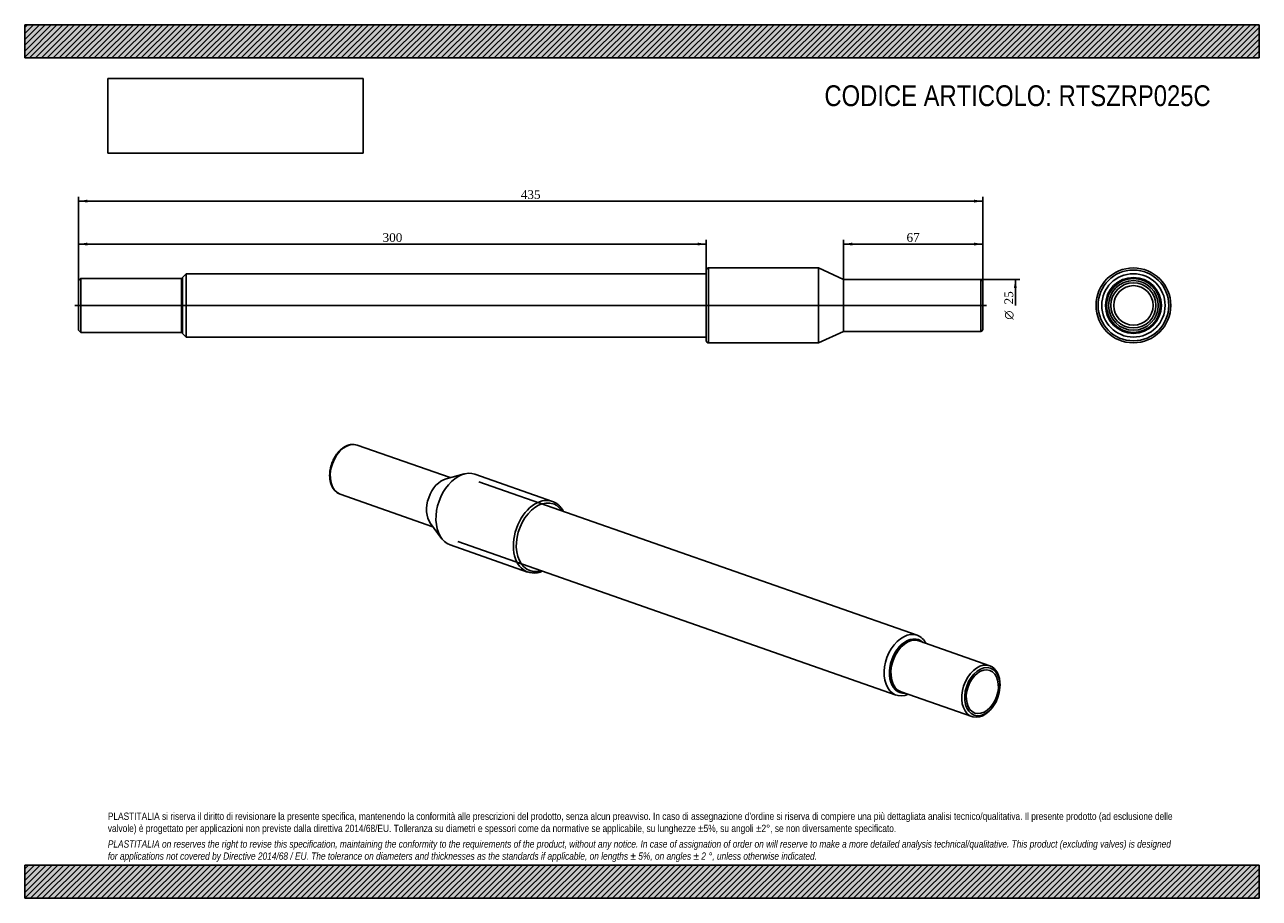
# Model space of a CAD drawing. Header units: millimetres. Extents: x 0 to 594, y 0 to 420.
import ezdxf
from ezdxf.enums import TextEntityAlignment as Align
from ezdxf.lldxf.tags import DXFTag

# ---------------------------------------------------------------- set-up
doc = ezdxf.new("R2010")
doc.units = ezdxf.units.MM
doc.header["$LTSCALE"] = 2
for name, color, linetype in [('COPERTURA_TUBO', 7, 'Continuous'), ('Default', 7, 'Continuous'), ('DV2_Default', 7, 'Continuous'), ('PARTE_PE_', 7, 'Continuous'), ('PARTEA_ACCIAIO', 7, 'Continuous')]:
    doc.layers.add(name, color=color, linetype=linetype)
doc.styles.add('SEACAD_Solid_Edge_ANSI1_Symbols', font='semeca1.ttf')
doc.styles.add('SEACAD_Times_New_Roman', font='times.ttf')
tags = doc.linetypes.add('CENTER2', pattern=[28.575, 19.05, -3.175, 3.175, -3.175]).pattern_tags.tags
tags[10:11] = [DXFTag(74, 4), DXFTag(75, 0), DXFTag(340, '0'), DXFTag(46, 0.0), DXFTag(50, 0.0), DXFTag(44, 0.0), DXFTag(45, 0.0)]
tags[8:9] = [DXFTag(74, 4), DXFTag(75, 0), DXFTag(340, '0'), DXFTag(46, 0.0), DXFTag(50, 0.0), DXFTag(44, 0.0), DXFTag(45, 0.0)]
tags[6:7] = [DXFTag(74, 4), DXFTag(75, 0), DXFTag(340, '0'), DXFTag(46, 0.0), DXFTag(50, 0.0), DXFTag(44, 0.0), DXFTag(45, 0.0)]
tags[4:5] = [DXFTag(74, 4), DXFTag(75, 0), DXFTag(340, '0'), DXFTag(46, 0.0), DXFTag(50, 0.0), DXFTag(44, 0.0), DXFTag(45, 0.0)]
doc.dimstyles.new('ANSImm', dxfattribs={"dimtxt": 4.2, "dimasz": 4.2, "dimexe": 2.1, "dimexo": 0, "dimgap": 1.05, "dimtad": 1, "dimdsep": 46, "dimtxsty": 'SEACAD_Times_New_Roman', "dimblk1": '_SE_FILLED', "dimblk2": '_SE_FILLED', "dimsah": 1, "dimcen": 2.1, "dimazin": 0, "dimtfac": 0.85, "dimtdec": 3, "dimtofl": 0, "dimtmove": 0, "dimatfit": 3, "dimfxl": 1, "dimarcsym": 0})
picture_1 = doc.add_image_def('image1.jpg', size_in_pixel=(4302, 1260))

# ---------------------------------------------------------------- blocks, each defined once
blk = doc.blocks.new('SE')
at = {"layer": 'COPERTURA_TUBO', "color": 7, "linetype": 'Continuous'}
for p, q in [((429.39, 126.45), (218.54, 200.3)), ((208.46, 171.51), (419.31, 97.67))]:
    blk.add_line(p, q, dxfattribs=at)
for centre, major_axis, start_param, end_param in [((424.35, 112.06), (5.04, 14.39), 0, 3.697958), ((425.62, 111.62), (4.45, 12.69), 0, 3.415115), ((424.35, 112.06), (5.04, 14.39), 5.72682, 6.283185), ((425.62, 111.62), (4.45, 12.69), 6.009663, 6.283185)]:
    blk.add_ellipse(centre, major_axis=major_axis, ratio=0.667959, start_param=start_param, end_param=end_param, dxfattribs=at)
at = {"layer": 'PARTE_PE_', "color": 7, "linetype": 'Continuous'}
for p, q in [((204.7, 202.23), (160.04, 217.87)), ((211.45, 204.01), (202.79, 201.73)), ((253.87, 190.84), (216.64, 203.88)), ((151.78, 194.28), (196.44, 178.64)), ((195.26, 180.22), (200.6, 173.04)), ((204.74, 169.9), (241.97, 156.86))]:
    blk.add_line(p, q, dxfattribs=at)
for centre, radius, start, end in [((157.94, 211.81), 6.42, 71.07644, 98.59033), ((244.91, 165.35), 8.97, 250.72874, 278.64134)]:
    blk.add_arc(centre, radius, start, end, dxfattribs=at)
for centre, major_axis, start_param, end_param in [((155.91, 206.08), (4.13, 11.8), 0.001726, 3.141593), ((155.91, 206.08), (4.13, 11.8), 0, 0.001726), ((210.69, 186.89), (5.95, 16.99), 0, 3.141593), ((202.26, 189.84), (4.13, 11.8), 0.423967, 2.717625), ((247.92, 173.85), (-5.95, -16.99), 3.142504, 6.281497), ((248.62, 173.61), (5.62, 16.04), 0, 3.599321), ((248.62, 173.61), (5.62, 16.04), 5.825457, 6.283185), ((247.92, 173.85), (-5.95, -16.99), 6.281497, 6.283185)]:
    blk.add_ellipse(centre, major_axis=major_axis, ratio=0.667959, start_param=start_param, end_param=end_param, dxfattribs=at)
for points, knots in [([(156.98, 218.15), (156.89, 218.14), (156.66, 218.1), (156.24, 218.01), (155.77, 217.88), (155.29, 217.71), (154.82, 217.52), (154.35, 217.29), (153.88, 217.03), (153.42, 216.74), (152.97, 216.43), (152.52, 216.08), (152.09, 215.71), (151.66, 215.31), (151.24, 214.89), (150.84, 214.44), (150.46, 213.98), (150.08, 213.49), (149.73, 212.98), (149.38, 212.46), (149.06, 211.91), (148.76, 211.36), (148.47, 210.78), (148.2, 210.2), (147.96, 209.61), (147.73, 209), (147.53, 208.39), (147.34, 207.77), (147.18, 207.15), (147.05, 206.53), (146.93, 205.9), (146.84, 205.28), (146.78, 204.65), (146.74, 204.03), (146.72, 203.42), (146.73, 202.81), (146.76, 202.21), (146.81, 201.61), (146.89, 201.03), (147, 200.47), (147.13, 199.91), (147.28, 199.38), (147.46, 198.86), (147.66, 198.36), (147.89, 197.88), (148.13, 197.42), (148.4, 196.99), (148.69, 196.58), (149, 196.2), (149.33, 195.84), (149.67, 195.52), (150.04, 195.22), (150.41, 194.95), (150.8, 194.71), (151.21, 194.51), (151.54, 194.36), (151.72, 194.3), (151.78, 194.28)], [0, 0, 0, 0, 0.010182, 0.028394, 0.046663, 0.065015, 0.083444, 0.101941, 0.120494, 0.139092, 0.157726, 0.176385, 0.195061, 0.213748, 0.232438, 0.251128, 0.269815, 0.288496, 0.307172, 0.32584, 0.344502, 0.363159, 0.38181, 0.400458, 0.419103, 0.437747, 0.456392, 0.475038, 0.493686, 0.512339, 0.530998, 0.549664, 0.568338, 0.587021, 0.605714, 0.624417, 0.643131, 0.661853, 0.680584, 0.699319, 0.718055, 0.736785, 0.755503, 0.774199, 0.792865, 0.811488, 0.830057, 0.848559, 0.866983, 0.885322, 0.903568, 0.921721, 0.939783, 0.957764, 0.975676, 0.993537, 1, 1, 1, 1]), ([(259.18, 186.07), (259.12, 186.18), (258.96, 186.46), (258.69, 186.9), (258.36, 187.39), (258, 187.86), (257.63, 188.3), (257.24, 188.71), (256.83, 189.09), (256.4, 189.45), (255.96, 189.78), (255.51, 190.07), (255.04, 190.34), (254.56, 190.57), (254.15, 190.74), (253.93, 190.82), (253.86, 190.84)], [0.8028068, 0.8028068, 0.8028068, 0.8028068, 0.811695, 0.8271031, 0.8424792, 0.8578186, 0.8731168, 0.8883703, 0.9035769, 0.9187359, 0.9338482, 0.948917, 0.9639471, 0.9789453, 0.9939198, 1, 1, 1, 1]), ([(246.26, 156.47), (246.37, 156.49), (246.64, 156.53), (247.13, 156.63), (247.69, 156.78), (248.26, 156.95), (248.73, 157.13), (249, 157.24), (249.09, 157.28)], [0, 0, 0, 0, 0.00833726, 0.02353987, 0.03877148, 0.05404608, 0.0693605, 0.07668103, 0.07668103, 0.07668103, 0.07668103])]:
    blk.add_open_spline(points, degree=3, knots=knots, dxfattribs=at)
at = {"layer": 'PARTEA_ACCIAIO', "color": 7, "linetype": 'Continuous'}
for p, q in [((464.31, 111.79), (430.25, 123.72)), ((469.24, 101.92), (469.25, 102.39)), ((421.69, 99.27), (455.75, 87.34)), ((465.47, 91.61), (465.76, 91.98))]:
    blk.add_line(p, q, dxfattribs=at)
for centre, major_axis, start_param, end_param in [((425.62, 111.62), (-4.45, -12.69), 2.86807, 6.283185), ((425.97, 111.5), (-4.28, -12.22), 3.141593, 6.283185), ((460.03, 99.56), (4.28, 12.22), 0, 4.255787), ((460.03, 99.56), (4.28, 12.22), 5.168991, 6.283185), ((425.62, 111.62), (-4.45, -12.69), 0, 0.273523)]:
    blk.add_ellipse(centre, major_axis=major_axis, ratio=0.667959, start_param=start_param, end_param=end_param, dxfattribs=at)
for major_axis in [(3.95, 11.28), (-3.59, -10.24)]:
    blk.add_ellipse((460.74, 99.32), major_axis=major_axis, ratio=0.667959, dxfattribs=at)
blk = doc.blocks.new('SE1')
at = {"layer": 'COPERTURA_TUBO', "color": 7, "linetype": 'Continuous'}
for p, q in [((77.75, 300.29), (75.95, 298.49)), ((75.95, 271.59), (75.95, 298.49)), ((77.75, 269.79), (77.75, 300.29)), ((327.95, 300.29), (77.75, 300.29)), ((75.95, 271.59), (77.75, 269.79)), ((77.75, 269.79), (327.95, 269.79))]:
    blk.add_line(p, q, dxfattribs=at)
at = {"layer": 'DV2_Default', "color": 7, "linetype": 'CENTER2'}
blk.add_line((24.2, 285.04), (462.7, 285.04), dxfattribs=at)
at = {"layer": 'PARTE_PE_', "color": 7, "linetype": 'Continuous'}
for p, q in [((328.95, 303.04), (328.95, 267.04)), ((381.95, 303.04), (328.95, 303.04)), ((381.95, 267.04), (381.95, 303.04)), ((393.95, 297.54), (381.95, 303.04)), ((327.95, 268.04), (327.95, 302.04)), ((393.95, 272.54), (393.95, 297.54)), ((459.95, 297.54), (393.95, 297.54)), ((459.95, 272.54), (459.95, 297.54)), ((460.95, 296.54), (460.95, 273.54)), ((381.95, 267.04), (393.95, 272.54)), ((393.95, 272.54), (459.95, 272.54)), ((328.95, 267.04), (381.95, 267.04))]:
    blk.add_line(p, q, dxfattribs=at)
for centre, start, end in [((328.95, 302.04), 90, 180), ((459.95, 296.54), 0, 90), ((459.95, 273.54), 270, 0), ((328.95, 268.04), 180, 270)]:
    blk.add_arc(centre, 1, start, end, dxfattribs=at)
at = {"layer": 'PARTEA_ACCIAIO', "color": 7, "linetype": 'Continuous'}
for p, q in [((26.95, 297.99), (25.95, 296.99)), ((26.95, 297.99), (26.95, 272.09)), ((75.45, 297.99), (26.95, 297.99)), ((75.95, 298.49), (75.45, 297.99)), ((75.45, 272.09), (75.45, 297.99)), ((75.95, 271.59), (75.95, 298.49)), ((25.95, 273.09), (25.95, 296.99)), ((25.95, 273.09), (26.95, 272.09)), ((26.95, 272.09), (75.45, 272.09)), ((75.45, 272.09), (75.95, 271.59))]:
    blk.add_line(p, q, dxfattribs=at)
blk = doc.blocks.new('SE2')
at = {"layer": 'COPERTURA_TUBO', "color": 7, "linetype": 'Continuous'}
for radius in [15.25, 13.45]:
    blk.add_circle((533.43, 285.04), radius, dxfattribs=at)
at = {"layer": 'PARTE_PE_', "color": 7, "linetype": 'Continuous'}
for radius in [18, 17, 9.5]:
    blk.add_circle((533.43, 285.04), radius, dxfattribs=at)
at = {"layer": 'PARTEA_ACCIAIO', "color": 7, "linetype": 'Continuous'}
for radius in [13.45, 12.95, 11.95, 10.85]:
    blk.add_circle((533.43, 285.04), radius, dxfattribs=at)
blk = doc.blocks.new('GDimGGroup')
at = {"layer": 'Default', "linetype": 'Continuous'}
blk.add_hatch(color=7, dxfattribs=at).paths.add_polyline_path([(477.32, 293.34), (476.62, 297.54), (475.92, 293.34)])
at = {"layer": 'Default', "color": 7, "linetype": 'Continuous'}
for p, q in [((459.95, 297.54), (478.72, 297.54)), ((476.62, 297.54), (476.62, 285.04))]:
    blk.add_line(p, q, dxfattribs=at)
for s, style, p in [('25', 'SEACAD_Times_New_Roman', (471.37, 285.51)), ('O', 'SEACAD_Solid_Edge_ANSI1_Symbols', (471.37, 278.2))]:
    blk.add_text(s, height=4.2, rotation=90, dxfattribs=dict(at, style=style)).set_placement(p, align=Align.TOP_LEFT)
blk = doc.blocks.new('DMBLK28')
at = {"layer": 'Default', "linetype": 'Continuous'}
for points in [[(398.15, 315.23), (393.95, 314.53), (398.15, 313.83)], [(456.75, 315.23), (456.75, 313.83), (460.95, 314.53)]]:
    blk.add_hatch(color=7, dxfattribs=at).paths.add_polyline_path(points)
at = {"layer": 'Default', "color": 7, "linetype": 'Continuous'}
for p, q in [((393.95, 297.54), (393.95, 316.63)), ((460.95, 296.54), (460.95, 316.63)), ((460.95, 314.53), (393.95, 314.53))]:
    blk.add_line(p, q, dxfattribs=at)
at = {"layer": 'Default', "color": 7, "linetype": 'Continuous', "style": 'SEACAD_Times_New_Roman'}
blk.add_text('67', height=4.2, dxfattribs=at).set_placement((424.27, 319.78), align=Align.TOP_LEFT)
blk = doc.blocks.new('_SE_FILLED')
at = {"color": 0}
blk.add_line((0, 0), (-1, 0), dxfattribs=at)
blk.add_solid([(0, 0), (-1, -0.1665), (-1, 0.1665), (0, 0)], dxfattribs=at)
blk = doc.blocks.new('DMBLK29')
at = {"layer": 'Default', "linetype": 'Continuous'}
for points in [[(30.15, 315.23), (25.95, 314.53), (30.15, 313.83)], [(323.75, 315.23), (323.75, 313.83), (327.95, 314.53)]]:
    blk.add_hatch(color=7, dxfattribs=at).paths.add_polyline_path(points)
at = {"layer": 'Default', "color": 7, "linetype": 'Continuous'}
for p, q in [((25.95, 296.99), (25.95, 316.63)), ((327.95, 302.04), (327.95, 316.63)), ((25.95, 314.53), (327.95, 314.53))]:
    blk.add_line(p, q, dxfattribs=at)
at = {"layer": 'Default', "color": 7, "linetype": 'Continuous', "style": 'SEACAD_Times_New_Roman'}
blk.add_text('300', height=4.2, dxfattribs=at).set_placement((172.18, 319.78), align=Align.TOP_LEFT)
blk = doc.blocks.new('DMBLK30')
at = {"layer": 'Default', "linetype": 'Continuous'}
for points in [[(30.15, 335.88), (25.95, 335.18), (30.15, 334.48)], [(456.75, 335.88), (456.75, 334.48), (460.95, 335.18)]]:
    blk.add_hatch(color=7, dxfattribs=at).paths.add_polyline_path(points)
at = {"layer": 'Default', "color": 7, "linetype": 'Continuous'}
for p, q in [((25.95, 296.99), (25.95, 337.28)), ((25.95, 335.18), (460.95, 335.18)), ((460.95, 296.54), (460.95, 337.28))]:
    blk.add_line(p, q, dxfattribs=at)
at = {"layer": 'Default', "color": 7, "linetype": 'Continuous', "style": 'SEACAD_Times_New_Roman'}
blk.add_text('435', height=4.2, dxfattribs=at).set_placement((238.68, 340.43), align=Align.TOP_LEFT)

msp = doc.modelspace()

# ---------------------------------------------------------------- hatches: boundary and pattern name
at = {"layer": 'Default', "linetype": 'Continuous'}
h = msp.add_hatch(dxfattribs=at)
h.set_pattern_fill('LINE', scale=0.62992, angle=45, style=0)
h.paths.add_polyline_path([(594, 404), (594, 420), (0, 420), (0, 404)])
for points in [[(594, 404), (594, 420), (0, 420), (0, 404)], [(594, 0), (594, 16), (0, 16), (0, 0)]]:
    msp.add_hatch(color=7, dxfattribs=at).paths.add_polyline_path(points)
h = msp.add_hatch(dxfattribs=at)
h.set_pattern_fill('LINE', scale=0.62992, angle=45, style=0)
h.paths.add_polyline_path([(594, 0), (594, 16), (0, 16), (0, 0)])

# ---------------------------------------------------------------- linework, layer by layer
at = {"layer": 'Default', "color": 7, "linetype": 'Continuous'}
for p, q in [((0, 420), (594, 420)), ((0, 404), (0, 420)), ((594, 420), (594, 404)), ((594, 404), (0, 404)), ((0, 16), (594, 16)), ((0, 0), (0, 16)), ((594, 16), (594, 0)), ((594, 0), (0, 0))]:
    msp.add_line(p, q, dxfattribs=at)

# ---------------------------------------------------------------- block references
at = {"layer": 'Default'}
for name in ['SE1', 'SE2', 'GDimGGroup', 'SE']:
    msp.add_blockref(name, (0, 0), dxfattribs=at)

# ---------------------------------------------------------------- texts
at = {"layer": 'Default', "attachment_point": 1}
for s, insert, char_height, width in [('{\\fArial Narrow|b0||i0||c0|p34;\\C7;\\H10.;\\W1.;CODICE ARTICOLO: RTSZRP025C}', (384.775, 390.864), 10, 200.77001), ("{\\fArial Narrow|b0||i0||c0|p34;\\C7;\\H3.5;\\W1.;PLASTITALIA si riserva il diritto di revisionare la presente specifica, mantenendo la conformità alle prescrizioni del prodotto, senza alcun preavviso. In caso di assegnazione d'ordine si riserva di compiere una più dettagliata analisi tecnico/qualitativa. Il presente prodotto (ad esclusione delle \\P}{\\fArial Narrow|b0||i0||c0|p34;\\C7;\\H3.5;\\W1.;valvole) è progettato per applicazioni non previste dalla direttiva 2014/68/EU. Tolleranza su diametri e spessori come da normative se applicabile, su lunghezze ±5%, su angoli ±2°, se non diversamente specificato.\\P}{\\fArial Narrow|b0||i0||c0|p34;\\C7;\\H1.;\\W1.;   \\P}{\\fArial Narrow|b0||i1||c0|p34;\\C7;\\H3.5;\\W1.;PLASTITALIA on reserves the right to revise this specification, maintaining the conformity to the requirements of the product, without any notice. In case of assignation of order on will reserve to make a more detailed analysis technical/qualitative. This product (excluding valves) is designed \\P}{\\fArial Narrow|b0||i1||c0|p34;\\C7;\\H3.5;\\W1.;for applications not covered by Directive 2014/68 / EU. The tolerance on diameters and thicknesses as the standards if applicable, on lengths ± 5%, on angles ± 2 °, unless otherwise indicated.\\P}", (40, 41.205), 3.5, 514)]:
    msp.add_mtext(s, dxfattribs=dict(at, insert=insert, char_height=char_height, width=width))

# ---------------------------------------------------------------- dimensions: what is measured, and where the dimension line sits
at = {"layer": 'Default', "color": 7, "linetype": 'Continuous'}
dim = msp.add_linear_dim(base=(25.954, 335.184), p1=(25.954, 296.992), p2=(460.954, 296.542), angle=359.940729, text='\\A1;<>', dimstyle='ANSImm', dxfattribs=at)
dim.commit()
dim.dimension.update_dxf_attribs({"geometry": 'DMBLK30', "text_midpoint": (243.454, 335.184), "dimtype": 161})
dim = msp.add_linear_dim(base=(327.954, 314.534), p1=(25.954, 296.992), p2=(327.954, 302.042), text='\\A1;<>', dimstyle='ANSImm', override={"dimdec": 0, "dimrnd": 10, "dimtdec": 4}, dxfattribs=at)
dim.commit()
dim.dimension.update_dxf_attribs({"geometry": 'DMBLK29', "text_midpoint": (176.954, 314.534), "dimtype": 160})
dim = msp.add_linear_dim(base=(393.954, 314.534), p1=(460.954, 296.542), p2=(393.954, 297.542), text='\\A1;<>', dimstyle='ANSImm', dxfattribs=at)
dim.commit()
dim.dimension.update_dxf_attribs({"geometry": 'DMBLK28', "text_midpoint": (427.454, 314.534), "dimtype": 160})

# ---------------------------------------------------------------- pictures from other files: only their frames are drawn
image = msp.add_image(picture_1, insert=(40, 358.206), size_in_units=(122.914, 36))
image.dxf.flags = 7

doc.saveas('drawing.dxf')
